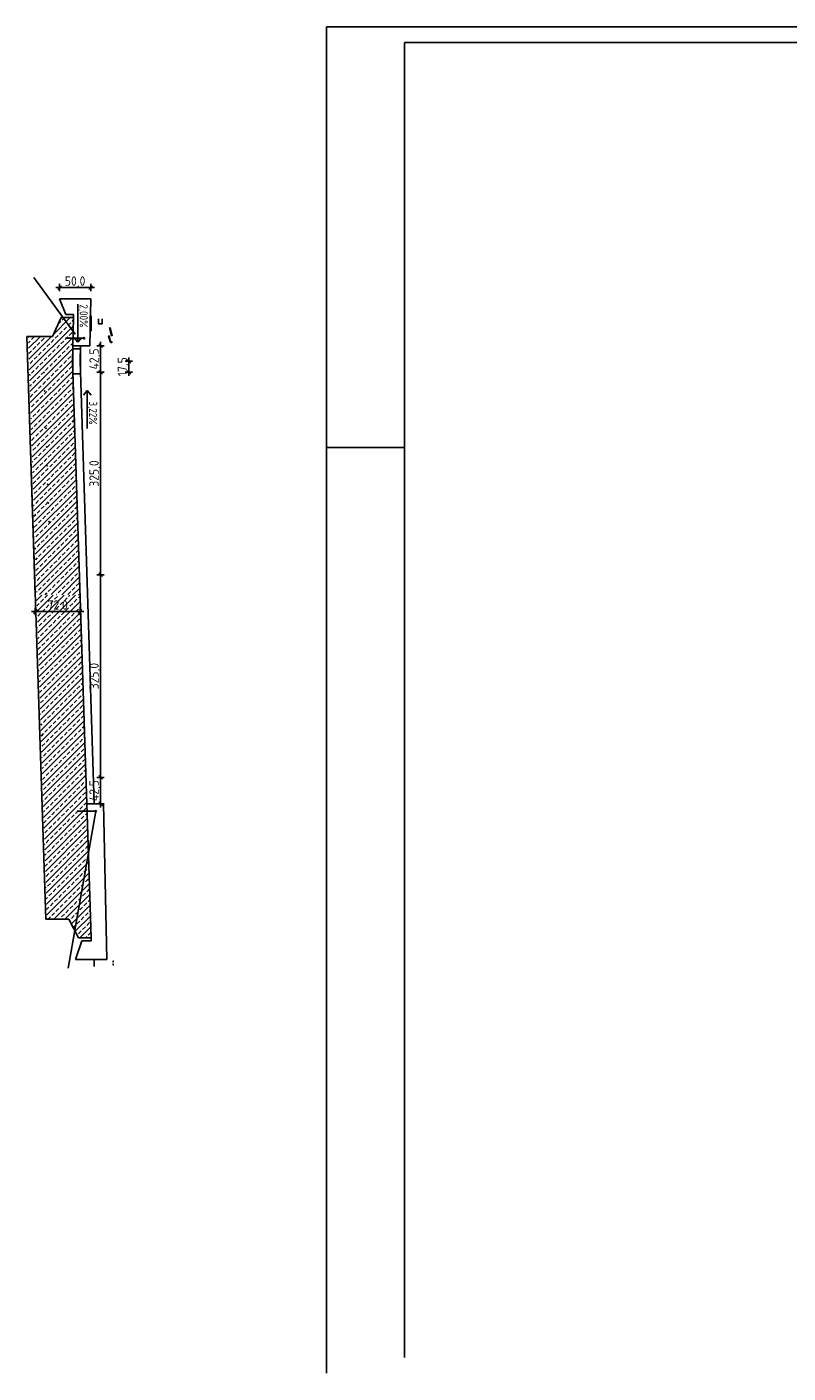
# Model space of a CAD drawing. Header units: millimetres. Extents: x -22426 to 17233, y -11107 to 42030.
# Tile 12 of 23: x 4744 to 5966, y -2351 to -192. Entities that reach past the tile are written whole.
import ezdxf
from ezdxf.enums import TextEntityAlignment as Align

# ---------------------------------------------------------------- set-up
doc = ezdxf.new("R2010")
doc.units = ezdxf.units.MM
doc.linetypes.add('ACAD_ISO02W100', pattern=[15, 12, -3])
for name, color, linetype in [('Bemassung', 7, 'Continuous'), ('Leitschiene', 197, 'Continuous'), ('RAND', 23, 'Continuous'), ('Schraffur', 1, 'Continuous')]:
    doc.layers.add(name, color=color, linetype=linetype)
doc.styles.add('isocp2', font='isocp2.shx')
doc.dimstyles.new('Benutzer6-50', dxfattribs={"dimtxt": 15, "dimasz": 3, "dimexe": 60, "dimexo": 80, "dimgap": 0.04, "dimtad": 1, "dimdec": 1, "dimzin": 1, "dimtxsty": 'isocp2', "dimblk": 'PFEILSPITZEN', "dimcen": 0.05, "dimse1": 1, "dimse2": 1, "dimclrd": 1, "dimclre": 1, "dimazin": 0, "dimtfac": 1, "dimtdec": 1, "dimtix": 1, "dimtmove": 1, "dimatfit": 2, "dimfxl": 1, "dimarcsym": 0})

# ---------------------------------------------------------------- blocks, each defined once
blk = doc.blocks.new('PFEILSPITZEN')
at = {"color": 0}
for p, q in [((-1, -1), (1, 1)), ((-1, 0), (2, 0)), ((0, -2), (0, 2))]:
    blk.add_line(p, q, dxfattribs=at)
blk = doc.blocks.new('*D37')
at = {"layer": 'Bemassung', "color": 1, "lineweight": -2}
blk.add_line((4843.1, -609.8), (4799.1, -609.8), dxfattribs=at)
at = {"layer": 'Defpoints', "color": 0}
for p in [(4796.1, -609.8), (4796.1, -628.1), (4846.1, -628.1)]:
    blk.add_point(p, dxfattribs=at)
at = {"layer": 'Bemassung', "color": 1, "lineweight": -2, "xscale": 3, "yscale": 3, "zscale": 3, "rotation": 180}
blk.add_blockref('PFEILSPITZEN', (4796.1, -609.8), dxfattribs=at)
at = {"layer": 'Bemassung', "color": 1, "lineweight": -2, "xscale": 3, "yscale": 3, "zscale": 3}
blk.add_blockref('PFEILSPITZEN', (4846.1, -609.8), dxfattribs=at)
at = {"layer": 'Bemassung', "color": 0, "insert": (4821.1, -601.1), "char_height": 15, "attachment_point": 5, "style": 'isocp2'}
blk.add_mtext('50,0', dxfattribs=at)
blk = doc.blocks.new('*D38')
at = {"layer": 'Bemassung', "color": 1, "lineweight": -2}
blk.add_line((4861.9, -706.1), (4861.9, -742.6), dxfattribs=at)
at = {"layer": 'Defpoints', "color": 0}
for p in [(4844.6, -703.1), (4829.6, -745.6), (4861.9, -745.6)]:
    blk.add_point(p, dxfattribs=at)
at = {"layer": 'Bemassung', "color": 1, "lineweight": -2, "xscale": 3, "yscale": 3, "zscale": 3}
for p, rotation in [((4861.9, -703.1), 90), ((4861.9, -745.6), 270)]:
    blk.add_blockref('PFEILSPITZEN', p, dxfattribs=dict(at, rotation=rotation))
at = {"layer": 'Bemassung', "color": 0, "insert": (4853.2, -724.3), "char_height": 15, "attachment_point": 5, "rotation": 90, "style": 'isocp2'}
blk.add_mtext('42,5', dxfattribs=at)
blk = doc.blocks.new('*D34')
at = {"layer": 'Bemassung', "color": 1, "lineweight": -2}
blk.add_line((4861.9, -748.6), (4861.9, -1067.6), dxfattribs=at)
at = {"layer": 'Defpoints', "color": 0}
for p in [(4829.6, -745.6), (4842.2, -1070.6), (4861.9, -1070.6)]:
    blk.add_point(p, dxfattribs=at)
at = {"layer": 'Bemassung', "color": 1, "lineweight": -2, "xscale": 3, "yscale": 3, "zscale": 3}
for p, rotation in [((4861.9, -745.6), 90), ((4861.9, -1070.6), 270)]:
    blk.add_blockref('PFEILSPITZEN', p, dxfattribs=dict(at, rotation=rotation))
at = {"layer": 'Bemassung', "color": 0, "insert": (4853.2, -908.1), "char_height": 15, "attachment_point": 5, "rotation": 90, "style": 'isocp2'}
blk.add_mtext('325,0', dxfattribs=at)
blk = doc.blocks.new('*D35')
at = {"layer": 'Bemassung', "color": 1, "lineweight": -2}
blk.add_line((4861.9, -1073.6), (4861.9, -1392.6), dxfattribs=at)
at = {"layer": 'Defpoints', "color": 0}
for p in [(4842.2, -1070.6), (4850.5, -1395.6), (4861.9, -1395.6)]:
    blk.add_point(p, dxfattribs=at)
at = {"layer": 'Bemassung', "color": 1, "lineweight": -2, "xscale": 3, "yscale": 3, "zscale": 3}
for p, rotation in [((4861.9, -1070.6), 90), ((4861.9, -1395.6), 270)]:
    blk.add_blockref('PFEILSPITZEN', p, dxfattribs=dict(at, rotation=rotation))
at = {"layer": 'Bemassung', "color": 0, "insert": (4853.2, -1233.1), "char_height": 15, "attachment_point": 5, "rotation": 90, "style": 'isocp2'}
blk.add_mtext('325,0', dxfattribs=at)
blk = doc.blocks.new('*D39')
at = {"layer": 'Bemassung', "color": 1, "lineweight": -2}
blk.add_line((4861.9, -1398.6), (4861.9, -1435.1), dxfattribs=at)
at = {"layer": 'Defpoints', "color": 0}
for p in [(4850.5, -1395.6), (4851.8, -1438.1), (4861.9, -1438.1)]:
    blk.add_point(p, dxfattribs=at)
at = {"layer": 'Bemassung', "color": 1, "lineweight": -2, "xscale": 3, "yscale": 3, "zscale": 3}
for p, rotation in [((4861.9, -1395.6), 90), ((4861.9, -1438.1), 270)]:
    blk.add_blockref('PFEILSPITZEN', p, dxfattribs=dict(at, rotation=rotation))
at = {"layer": 'Bemassung', "color": 0, "insert": (4853.2, -1416.8), "char_height": 15, "attachment_point": 5, "rotation": 90, "style": 'isocp2'}
blk.add_mtext('42,5', dxfattribs=at)
blk = doc.blocks.new('*D40')
at = {"layer": 'Bemassung', "color": 1, "lineweight": -2}
for p, q in [((4907.3, -725.1), (4907.3, -722.1)), ((4907.3, -745.6), (4907.3, -728.1)), ((4907.3, -748.6), (4907.3, -751.6))]:
    blk.add_line(p, q, dxfattribs=at)
at = {"layer": 'Defpoints', "color": 0}
for p in [(4829, -728.1), (4907.3, -728.1), (4916.4, -745.6)]:
    blk.add_point(p, dxfattribs=at)
at = {"layer": 'Bemassung', "color": 1, "lineweight": -2, "xscale": 3, "yscale": 3, "zscale": 3}
for p, rotation in [((4907.3, -728.1), 270), ((4907.3, -745.6), 90)]:
    blk.add_blockref('PFEILSPITZEN', p, dxfattribs=dict(at, rotation=rotation))
at = {"layer": 'Bemassung', "color": 0, "insert": (4898.7, -736.8), "char_height": 15, "attachment_point": 5, "rotation": 90, "style": 'isocp2'}
blk.add_mtext('17,5', dxfattribs=at)
blk = doc.blocks.new('*D36')
at = {"layer": 'Bemassung', "color": 1, "lineweight": -2}
blk.add_line((4826.1, -1129.5), (4760.1, -1129.5), dxfattribs=at)
at = {"layer": 'Defpoints', "color": 0}
for p in [(4757.1, -1103.5), (4829.1, -1103.5), (4757.1, -1129.5)]:
    blk.add_point(p, dxfattribs=at)
at = {"layer": 'Bemassung', "color": 1, "lineweight": -2, "xscale": 3, "yscale": 3, "zscale": 3, "rotation": 180}
blk.add_blockref('PFEILSPITZEN', (4757.1, -1129.5), dxfattribs=at)
at = {"layer": 'Bemassung', "color": 1, "lineweight": -2, "xscale": 3, "yscale": 3, "zscale": 3}
blk.add_blockref('PFEILSPITZEN', (4829.1, -1129.5), dxfattribs=at)
at = {"layer": 'Bemassung', "color": 0, "insert": (4793.1, -1120.8), "char_height": 15, "attachment_point": 5, "style": 'isocp2'}
blk.add_mtext('72,0', dxfattribs=at)

msp = doc.modelspace()

# ---------------------------------------------------------------- hatches: boundary and pattern name
at = {"layer": 'Schraffur'}
h = msp.add_hatch(dxfattribs=at)
h.set_pattern_fill('ANSI33', color=256, scale=2, style=0)
h.set_pattern_definition([(45, (3756.513, 5936.303), (-8.980256, 8.980256), []), (45, (3765.493, 5936.303), (-8.980256, 8.980256), [6.35, -3.175])])
h.paths.add_polyline_path([(4759, -1101.2), (4759.08, -1103.48), (4766.66, -1101.83), (4771.09, -1103.48), (4774.4, -1101.83), (4778.83, -1103.48), (4782.14, -1101.83), (4786.57, -1103.48), (4789.88, -1101.83), (4794.31, -1103.48), (4797.62, -1101.83), (4802.05, -1103.48), (4805.36, -1101.83), (4809.79, -1103.48), (4813.1, -1101.83), (4817.53, -1103.48), (4820.84, -1101.83), (4825.27, -1103.48), (4829.04, -1102.06), (4825.89, -1029.97), (4816.99, -728.05), (4818.74, -658.05), (4798.74, -658.05), (4784.64, -688.05), (4745.7, -688.05)])
h = msp.add_hatch(dxfattribs=at)
h.set_pattern_fill('ANSI33', color=256, scale=2, style=0)
h.set_pattern_definition([(45, (3789.058, 7113.731), (-8.980256, 8.980256), []), (45, (3798.039, 7113.731), (-8.980256, 8.980256), [6.35, -3.175])])
h.paths.add_polyline_path([(4829.09, -1103.48), (4759.08, -1103.48), (4775.81, -1623.05), (4810.89, -1623.05), (4826.79, -1653.05), (4846.79, -1653.05)])

# ---------------------------------------------------------------- linework, layer by layer
for p, q in [((4754.96, -593.44), (4821.09, -684.51)), ((4846.11, -628.05), (4796.1, -628.05)), ((4796.1, -628.05), (4806.1, -653.05)), ((4806.1, -653.05), (4818.59, -653.05)), ((4817.63, -748.05), (4817.49, -708.05)), ((4817.49, -708.05), (4829.49, -708.05)), ((4829.49, -708.05), (4829.63, -748.05)), ((4829.63, -748.05), (4817.63, -748.05)), ((4810.01, -1701.63), (4854.24, -1450))]:
    msp.add_line(p, q)
at = {"ltscale": 0.1}
for p, q in [((4835.41, -691.01), (4805.41, -691.01)), ((4854.24, -1450), (4824.24, -1450))]:
    msp.add_line(p, q, dxfattribs=at)
for centre in [(4835.41, -691.01), (4854.24, -1450)]:
    msp.add_circle(centre, 1.11, dxfattribs=at)
at = {"layer": 'Bemassung'}
for p, q in [((4816.99, -628.05), (4819.49, -628.05)), ((4825.45, -636.23), (4825.45, -697.38)), ((4844.61, -703.05), (4846.11, -628.05)), ((4798.74, -658.05), (4784.64, -688.05)), ((4798.74, -658.05), (4818.74, -658.05)), ((4818.74, -658.05), (4816.99, -728.05)), ((4818.59, -653.05), (4818.74, -658.05)), ((4757.08, -1103.48), (4743.7, -688.05)), ((4784.64, -688.05), (4743.7, -688.05)), ((4773.81, -1623.05), (4743.7, -688.05)), ((4825.45, -697.38), (4819.22, -690)), ((4825.45, -697.38), (4831.69, -690)), ((4829.61, -703.05), (4817.61, -703.05)), ((4829.61, -703.05), (4828.99, -728.05)), ((4829.61, -703.05), (4844.61, -703.05)), ((4846.77, -1653.05), (4816.99, -728.05)), ((4851.85, -1438.05), (4828.99, -728.05)), ((4840.54, -774.96), (4834.3, -782.33)), ((4840.54, -836.1), (4840.54, -774.96)), ((4840.54, -774.96), (4846.77, -782.33)), ((4866.85, -1438.05), (4839.85, -1438.05)), ((4871.85, -1688.05), (4866.85, -1438.05)), ((4810.87, -1623.05), (4773.81, -1623.05)), ((4826.77, -1653.05), (4810.87, -1623.05)), ((4821.85, -1688.05), (4831.85, -1658.05)), ((4846.77, -1653.05), (4826.77, -1653.05)), ((4831.85, -1658.05), (4846.93, -1658.05)), ((4846.93, -1658.05), (4846.77, -1653.05)), ((4871.85, -1688.05), (4821.85, -1688.05))]:
    msp.add_line(p, q, dxfattribs=at)
at = {"layer": 'Bemassung', "color": 1, "linetype": 'ACAD_ISO02W100'}
for p in [(4771.31, -745.54), (4772.27, -775.52), (4773.24, -805.51), (4774.2, -835.49), (4775.17, -865.48), (4776.13, -895.46), (4777.1, -925.44), (4778.07, -955.43), (4779.03, -985.41)]:
    msp.add_point(p, dxfattribs=at)
at = {"layer": 'Leitschiene', "color": 1, "linetype": 'Continuous'}
for p, q in [((4845.47, -655.01), (4845.47, -679.01)), ((4846.97, -655.01), (4845.47, -655.01)), ((4846.97, -655.01), (4846.97, -679.01)), ((4858.47, -668.01), (4858.47, -660.01)), ((4864.47, -668.01), (4858.47, -668.01)), ((4864.47, -660.01), (4864.47, -668.01)), ((4846.97, -679.01), (4845.47, -679.01)), ((4875.65, -687.02), (4874.88, -687.23)), ((4875.65, -687.02), (4874.88, -687.23)), ((4877.37, -696.18), (4874.88, -687.23)), ((4877.37, -696.18), (4874.88, -687.23)), ((4878.14, -695.96), (4875.65, -687.02)), ((4878.14, -695.96), (4875.65, -687.02)), ((4879.67, -688.01), (4876.43, -674.01)), ((4880.47, -687.14), (4877.43, -674.01)), ((4881.9, -1690.47), (4881.97, -1691.68)), ((4881.9, -1690.47), (4881.97, -1691.68)), ((4881.97, -1695.32), (4881.9, -1696.54)), ((4881.97, -1695.32), (4881.9, -1696.54)), ((4882.32, -1690.82), (4882.36, -1691.66)), ((4882.32, -1690.82), (4882.36, -1691.66)), ((4882.36, -1695.34), (4882.32, -1696.19)), ((4882.36, -1695.34), (4882.32, -1696.19))]:
    msp.add_line(p, q, dxfattribs=at)
at = {"layer": 'Leitschiene', "color": 1}
msp.add_line((4851.7, -1698.95), (4851.7, -1688.05), dxfattribs=at)
at = {"layer": 'Leitschiene', "color": 1, "linetype": 'Continuous'}
for centre, radius, start, end in [((4879.49, -695.58), 2.2, 195.59363, 315.76269), ((4879.49, -695.58), 2.2, 195.59363, 315.76269), ((4879.49, -695.58), 1.4, 195.59363, 315.76269), ((4879.49, -695.58), 1.4, 195.59363, 315.76269), ((4882.2, -1690.45), 0.3, 97, 183), ((4882.2, -1690.45), 0.3, 97, 183), ((4882.2, -1696.56), 0.3, 177, 263), ((4882.2, -1696.56), 0.3, 177, 263), ((4882.17, -1691.67), 0.2, 183, 3), ((4882.17, -1691.67), 0.2, 183, 3), ((4882.17, -1695.33), 0.2, 357, 177), ((4882.17, -1695.33), 0.2, 357, 177), ((4882.62, -1690.8), 0.3, 97, 183), ((4882.62, -1690.8), 0.3, 97, 183), ((4882.62, -1696.21), 0.3, 177, 263), ((4882.62, -1696.21), 0.3, 177, 263)]:
    msp.add_arc(centre, radius, start, end, dxfattribs=at)
at = {"layer": 'RAND', "color": 1}
for p, q in [((10992.39, -191.63), (5224.79, -191.63)), ((5224.79, -191.63), (5224.79, -2351.35))]:
    msp.add_line(p, q, dxfattribs=at)
at = {"layer": 'RAND', "color": 23}
for p, q in [((10967.39, -216.63), (5349.79, -216.63)), ((5349.79, -216.63), (5349.79, -2326.35))]:
    msp.add_line(p, q, dxfattribs=at)
at = {"layer": 'RAND', "color": 1, "linetype": 'Continuous'}
msp.add_line((5224.79, -866.35), (5349.79, -866.35), dxfattribs=at)

# ---------------------------------------------------------------- texts
at = {"layer": 'Bemassung', "style": 'isocp2', "width": 0.9}
for s, p in [('2,00%%%', (4824.52, -636.73)), (' 3,22%%%', (4839.6, -785.89))]:
    msp.add_text(s, height=13, rotation=270, dxfattribs=at).set_placement(p, align=Align.BOTTOM_LEFT)

# ---------------------------------------------------------------- dimensions: what is measured, and where the dimension line sits
at = {"layer": 'Bemassung'}
for base, p1, p2, picture, middle in [((4796.1, -609.79), (4846.11, -628.05), (4796.1, -628.05), '*D37', (4821.11, -601.13)), ((4757.08, -1129.48), (4829.08, -1103.48), (4757.08, -1103.48), '*D36', (4793.08, -1120.82))]:
    dim = msp.add_linear_dim(base=base, p1=p1, p2=p2, dimstyle='Benutzer6-50', dxfattribs=at)
    dim.commit()
    dim.dimension.update_dxf_attribs({"geometry": picture, "text_midpoint": middle})
for base, p1, p2, picture, middle in [((4861.87, -745.55), (4844.61, -703.05), (4829.55, -745.55), '*D38', (4853.21, -724.3)), ((4907.34, -728.05), (4916.42, -745.55), (4828.99, -728.05), '*D40', (4898.68, -736.8)), ((4861.87, -1070.55), (4829.55, -745.55), (4842.2, -1070.55), '*D34', (4853.21, -908.05)), ((4861.87, -1395.55), (4842.2, -1070.55), (4850.48, -1395.55), '*D35', (4853.21, -1233.05)), ((4861.87, -1438.05), (4850.48, -1395.55), (4851.85, -1438.05), '*D39', (4853.21, -1416.8))]:
    dim = msp.add_linear_dim(base=base, p1=p1, p2=p2, angle=270, dimstyle='Benutzer6-50', dxfattribs=at)
    dim.commit()
    dim.dimension.update_dxf_attribs({"geometry": picture, "text_midpoint": middle})

doc.saveas('drawing.dxf')
